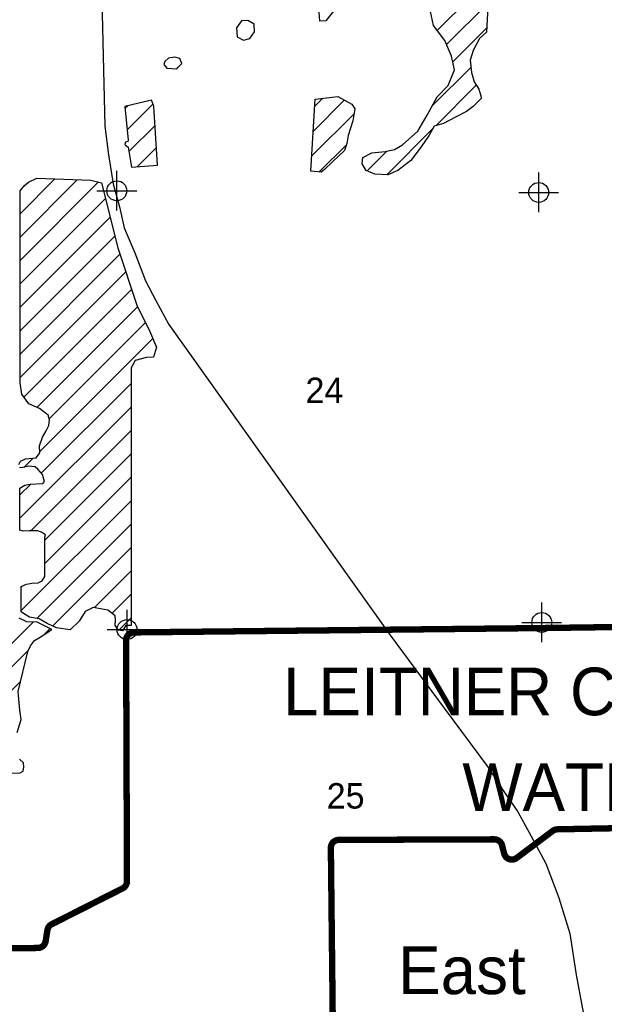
# Model space of a CAD drawing. Extents: x 192051 to 352051, y 710978 to 817615.
# Tile 22 of 85: x 246110 to 253467, y 732417 to 744807. Entities that reach past the tile are written whole.
import ezdxf
from ezdxf.enums import TextEntityAlignment as Align

# ---------------------------------------------------------------- set-up
doc = ezdxf.new("R2010")
doc.units = 0
doc.header["$LTSCALE"] = 800
doc.header["$PDMODE"] = 34
doc.header["$PDSIZE"] = 250
doc.layers.get('0').update_dxf_attribs({"linetype": 'CONTINUOUS'})
for name, color, linetype in [('MAJROADS', 9, 'CONTINUOUS'), ('SEC', 2, 'CONTINUOUS'), ('TEXT', 7, 'CONTINUOUS'), ('WETDBA', 11, 'CONTINUOUS'), ('WETFILL', 12, 'CONTINUOUS'), ('WSHEDS', 3, 'CONTINUOUS')]:
    doc.layers.add(name, color=color, linetype=linetype)

# ---------------------------------------------------------------- blocks, each defined once
blk = doc.blocks.new('*X')
at = {"color": 0}
for p, q in [((251365, 744671), (252021, 745326)), ((251483, 744494), (252004, 745015)), ((251559, 744275), (251988, 744704)), ((251301, 743723), (251790, 744211)), ((251347, 743473), (251856, 743983)), ((249806, 743406), (250195, 743796)), ((249824, 743719), (249923, 743818)), ((247435, 743688), (247471, 743724)), ((247461, 743419), (247787, 743745)), ((249787, 743093), (250318, 743624)), ((247485, 743148), (247813, 743476)), ((250729, 742856), (251311, 743438)), ((247589, 742957), (247831, 743200)), ((249880, 742891), (250223, 743234)), ((250482, 742904), (250731, 743153)), ((246114, 742366), (246550, 742803)), ((246114, 742072), (246834, 742792)), ((246114, 741777), (247102, 742765)), ((246146, 742693), (246204, 742751)), ((246114, 741482), (247189, 742558)), ((246114, 741188), (247248, 742322)), ((246114, 740893), (247306, 742085)), ((246114, 740598), (247371, 741855)), ((246114, 740304), (247444, 741634)), ((246162, 740057), (247518, 741413)), ((246327, 739928), (247593, 741193)), ((246481, 739786), (247692, 740998)), ((246364, 739375), (247786, 740796)), ((246382, 739099), (247511, 740228)), ((246113, 738534), (247511, 739933)), ((246249, 738376), (247511, 739638)), ((246425, 738258), (247511, 739344)), ((246163, 739174), (246279, 739290)), ((246113, 738829), (246248, 738964)), ((246425, 737963), (247511, 739049)), ((246130, 737373), (247511, 738754)), ((246324, 737272), (247511, 738460)), ((246524, 737177), (247511, 738165)), ((247051, 737409), (247511, 737870)), ((246130, 737667), (246142, 737680)), ((247273, 737337), (247511, 737576)), ((245089, 736038), (246278, 737227)), ((247353, 737122), (247511, 737281)), ((246422, 737076), (246492, 737145)), ((245336, 735990), (246220, 736874)), ((245505, 735864), (246121, 736480))]:
    blk.add_line(p, q, dxfattribs=at)

msp = doc.modelspace()

# ---------------------------------------------------------------- linework, layer by layer
at = {"layer": 'MAJROADS', "color": 0}
msp.add_lwpolyline([(247104, 746657), (247183, 743468), (247229, 743107), (247285, 742740), (247365, 742454), (247423, 742189), (247561, 741875), (247694, 741523), (247822, 741274), (247987, 740972), (250771, 737064), (251450, 736143), (251997, 735409), (252211, 735082), (252379, 734838), (252545, 734532), (252731, 734190), (252895, 733755), (253033, 733307), (253115, 732789), (253404, 731236)], dxfattribs=at)
at = {"layer": 'SEC', "color": 0}
for p in [(247332, 742654), (252642, 742633), (252680, 737222), (247461, 737133)]:
    msp.add_point(p, dxfattribs=at)
at = {"layer": 'WETDBA', "color": 0}
for points in [[(252142, 747625), (251985, 744651), (251897, 744569), (251817, 744421), (251780, 744299), (251797, 744144), (251829, 744027), (251888, 743932), (251913, 743848), (251916, 743814), (251816, 743716), (251735, 743651), (251593, 743582), (251442, 743501), (251328, 743468), (251263, 743354), (251163, 743207), (251032, 743036), (250869, 742909), (250742, 742855), (250580, 742864), (250470, 742909), (250422, 742994), (250428, 743073), (250541, 743133), (250710, 743148), (250828, 743173), (250926, 743231), (251122, 743405), (251237, 743605), (251362, 743836), (251503, 743981), (251581, 744177), (251543, 744350), (251461, 744545), (251317, 744732), (251267, 744968)], [(250168, 745051), (249961, 744794), (249887, 744789), (249863, 745128)], [(246101, 739211), (246122, 739252), (246183, 739280), (246317, 739293), (246365, 739357), (246360, 739443), (246396, 739554), (246444, 739635), (246475, 739700), (246485, 739770), (246468, 739832), (246360, 739913), (246225, 739974), (246135, 740094), (246114, 740238), (246114, 742654), (246169, 742722), (246220, 742764), (246327, 742811), (247006, 742786), (247140, 742756), (247343, 741937), (247588, 741203), (247735, 740913), (247832, 740688), (247795, 740562), (247706, 740556), (247565, 740518), (247511, 740428), (247511, 737182), (247447, 737182), (247403, 737115), (247350, 737123), (247313, 737186), (247316, 737251), (247313, 737306), (247220, 737377), (247035, 737412), (246935, 737360), (246859, 737240), (246744, 737130), (246572, 737155), (246456, 737208), (246355, 737267), (246232, 737290), (246159, 737334), (246130, 737356), (246130, 737676), (246129, 737674), (246195, 737705), (246243, 737712), (246264, 737716), (246342, 737720), (246393, 737744), (246425, 737801), (246425, 738297), (246434, 738325), (246385, 738359), (246332, 738373), (246233, 738377), (246152, 738370), (246113, 738384), (246113, 738910), (246113, 738910), (246176, 738949), (246236, 738964), (246403, 738969), (246423, 738994), (246395, 739083), (246337, 739151), (246306, 739179), (246219, 739188), (246150, 739171), (246106, 739168)], [(246077, 735837), (246128, 736001), (246111, 736118), (246091, 736355), (246211, 736855), (246247, 736928), (246297, 736996), (246378, 737047), (246513, 737135), (246331, 737224), (246201, 737231), (246102, 737278)], [(245665, 735327), (246117, 735329), (246153, 735351), (246162, 735407), (246157, 735454), (246109, 735500)]]:
    msp.add_lwpolyline(points, dxfattribs=at)
for points in [[(249064, 744654), (249061, 744750), (248982, 744796), (248902, 744791), (248839, 744706), (248845, 744591), (248926, 744549), (249008, 744571)], [(248150, 744255), (248127, 744317), (248061, 744337), (247984, 744321), (247936, 744282), (247925, 744243), (247963, 744196), (248089, 744187), (248100, 744204)], [(247767, 743795), (247433, 743714), (247473, 743293), (247469, 743275), (247440, 743266), (247434, 743238), (247442, 743227), (247476, 743203), (247491, 743101), (247519, 742951), (247846, 742977), (247798, 743717)], [(249776, 742900), (249830, 743807), (250114, 743841), (250292, 743743), (250329, 743686), (250303, 743535), (250244, 743348), (250229, 743248), (250196, 743160), (250050, 743021), (249948, 742923), (249906, 742888)]]:
    msp.add_lwpolyline(points, close=True, dxfattribs=at)
at = {"layer": 'WSHEDS', "color": 0, "const_width": 80}
msp.add_lwpolyline([(250052, 732035), (250026, 734385, -0.416424), (250125, 734486), (252083, 734493, -0.343367), (252180, 734418), (252207, 734314, 0.534063), (252364, 734258), (252818, 734599, -0.157146), (252876, 734619), (257902, 734715, 0.413256), (258000, 734816), (257963, 737125, 0.413621), (257862, 737223), (252637, 737151, -0.000834), (252636, 737151), (247548, 737097, 0.412198), (247449, 736997), (247460, 733965, -0.28378), (247405, 733876), (246512, 733424, 0.239845), (246459, 733351), (246436, 733210, -0.364389), (246338, 733126), (244907, 733108, 0.400355)], format="xyb", dxfattribs=at)

# ---------------------------------------------------------------- block references
at = {"layer": 'WETFILL', "color": 0}
msp.add_blockref('*X', (0, 0), dxfattribs=at)
msp.add_blockref('*X', (0, 0), dxfattribs=at)
msp.add_blockref('*X', (0, 0), dxfattribs=at)
msp.add_blockref('*X', (0, 0), dxfattribs=at)
msp.add_blockref('*X', (0, 0), dxfattribs=at)
msp.add_blockref('*X', (0, 0), dxfattribs=at)
msp.add_blockref('*X', (0, 0), dxfattribs=at)
msp.add_blockref('*X', (0, 0), dxfattribs=at)
msp.add_blockref('*X', (0, 0), dxfattribs=at)
msp.add_blockref('*X', (0, 0), dxfattribs=at)
msp.add_blockref('*X', (0, 0), dxfattribs=at)
msp.add_blockref('*X', (0, 0), dxfattribs=at)
msp.add_blockref('*X', (0, 0), dxfattribs=at)
msp.add_blockref('*X', (0, 0), dxfattribs=at)
msp.add_blockref('*X', (0, 0), dxfattribs=at)
msp.add_blockref('*X', (0, 0), dxfattribs=at)
msp.add_blockref('*X', (0, 0), dxfattribs=at)
msp.add_blockref('*X', (0, 0), dxfattribs=at)
msp.add_blockref('*X', (0, 0), dxfattribs=at)
msp.add_blockref('*X', (0, 0), dxfattribs=at)
msp.add_blockref('*X', (0, 0), dxfattribs=at)
msp.add_blockref('*X', (0, 0), dxfattribs=at)
msp.add_blockref('*X', (0, 0), dxfattribs=at)
msp.add_blockref('*X', (0, 0), dxfattribs=at)
msp.add_blockref('*X', (0, 0), dxfattribs=at)
msp.add_blockref('*X', (0, 0), dxfattribs=at)
msp.add_blockref('*X', (0, 0), dxfattribs=at)
msp.add_blockref('*X', (0, 0), dxfattribs=at)
msp.add_blockref('*X', (0, 0), dxfattribs=at)
msp.add_blockref('*X', (0, 0), dxfattribs=at)
msp.add_blockref('*X', (0, 0), dxfattribs=at)
msp.add_blockref('*X', (0, 0), dxfattribs=at)
msp.add_blockref('*X', (0, 0), dxfattribs=at)
msp.add_blockref('*X', (0, 0), dxfattribs=at)
msp.add_blockref('*X', (0, 0), dxfattribs=at)
msp.add_blockref('*X', (0, 0), dxfattribs=at)
msp.add_blockref('*X', (0, 0), dxfattribs=at)
msp.add_blockref('*X', (0, 0), dxfattribs=at)
msp.add_blockref('*X', (0, 0), dxfattribs=at)
msp.add_blockref('*X', (0, 0), dxfattribs=at)
msp.add_blockref('*X', (0, 0), dxfattribs=at)
msp.add_blockref('*X', (0, 0), dxfattribs=at)
msp.add_blockref('*X', (0, 0), dxfattribs=at)
msp.add_blockref('*X', (0, 0), dxfattribs=at)
msp.add_blockref('*X', (0, 0), dxfattribs=at)
msp.add_blockref('*X', (0, 0), dxfattribs=at)
msp.add_blockref('*X', (0, 0), dxfattribs=at)
msp.add_blockref('*X', (0, 0), dxfattribs=at)
msp.add_blockref('*X', (0, 0), dxfattribs=at)
msp.add_blockref('*X', (0, 0), dxfattribs=at)
msp.add_blockref('*X', (0, 0), dxfattribs=at)
msp.add_blockref('*X', (0, 0), dxfattribs=at)
msp.add_blockref('*X', (0, 0), dxfattribs=at)
msp.add_blockref('*X', (0, 0), dxfattribs=at)
msp.add_blockref('*X', (0, 0), dxfattribs=at)
msp.add_blockref('*X', (0, 0), dxfattribs=at)
msp.add_blockref('*X', (0, 0), dxfattribs=at)
msp.add_blockref('*X', (0, 0), dxfattribs=at)
msp.add_blockref('*X', (0, 0), dxfattribs=at)
msp.add_blockref('*X', (0, 0), dxfattribs=at)
msp.add_blockref('*X', (0, 0), dxfattribs=at)
msp.add_blockref('*X', (0, 0), dxfattribs=at)
msp.add_blockref('*X', (0, 0), dxfattribs=at)
msp.add_blockref('*X', (0, 0), dxfattribs=at)
msp.add_blockref('*X', (0, 0), dxfattribs=at)
msp.add_blockref('*X', (0, 0), dxfattribs=at)
msp.add_blockref('*X', (0, 0), dxfattribs=at)
msp.add_blockref('*X', (0, 0), dxfattribs=at)
msp.add_blockref('*X', (0, 0), dxfattribs=at)
msp.add_blockref('*X', (0, 0), dxfattribs=at)
msp.add_blockref('*X', (0, 0), dxfattribs=at)
msp.add_blockref('*X', (0, 0), dxfattribs=at)
msp.add_blockref('*X', (0, 0), dxfattribs=at)
msp.add_blockref('*X', (0, 0), dxfattribs=at)
msp.add_blockref('*X', (0, 0), dxfattribs=at)
msp.add_blockref('*X', (0, 0), dxfattribs=at)
msp.add_blockref('*X', (0, 0), dxfattribs=at)
msp.add_blockref('*X', (0, 0), dxfattribs=at)
msp.add_blockref('*X', (0, 0), dxfattribs=at)
msp.add_blockref('*X', (0, 0), dxfattribs=at)
msp.add_blockref('*X', (0, 0), dxfattribs=at)
msp.add_blockref('*X', (0, 0), dxfattribs=at)
msp.add_blockref('*X', (0, 0), dxfattribs=at)
msp.add_blockref('*X', (0, 0), dxfattribs=at)
msp.add_blockref('*X', (0, 0), dxfattribs=at)
msp.add_blockref('*X', (0, 0), dxfattribs=at)
msp.add_blockref('*X', (0, 0), dxfattribs=at)
msp.add_blockref('*X', (0, 0), dxfattribs=at)
msp.add_blockref('*X', (0, 0), dxfattribs=at)
msp.add_blockref('*X', (0, 0), dxfattribs=at)
msp.add_blockref('*X', (0, 0), dxfattribs=at)
msp.add_blockref('*X', (0, 0), dxfattribs=at)
msp.add_blockref('*X', (0, 0), dxfattribs=at)
msp.add_blockref('*X', (0, 0), dxfattribs=at)
msp.add_blockref('*X', (0, 0), dxfattribs=at)
msp.add_blockref('*X', (0, 0), dxfattribs=at)
msp.add_blockref('*X', (0, 0), dxfattribs=at)
msp.add_blockref('*X', (0, 0), dxfattribs=at)
msp.add_blockref('*X', (0, 0), dxfattribs=at)
msp.add_blockref('*X', (0, 0), dxfattribs=at)

# ---------------------------------------------------------------- texts
at = {"layer": 'MAJROADS', "color": 0}
msp.add_text('East', height=600, dxfattribs=at).set_placement((250873, 732545))
at = {"layer": 'TEXT', "color": 0}
for s, height, p in [('24', 320, (249945, 739983)), ('LEITNER CREEK', 600, (252612, 736054)), ('WATERSHED', 600, (254244, 734849)), ('25', 320, (250212, 734880))]:
    msp.add_text(s, height=height, dxfattribs=at).set_placement(p, align=Align.CENTER)

doc.saveas('drawing.dxf')
